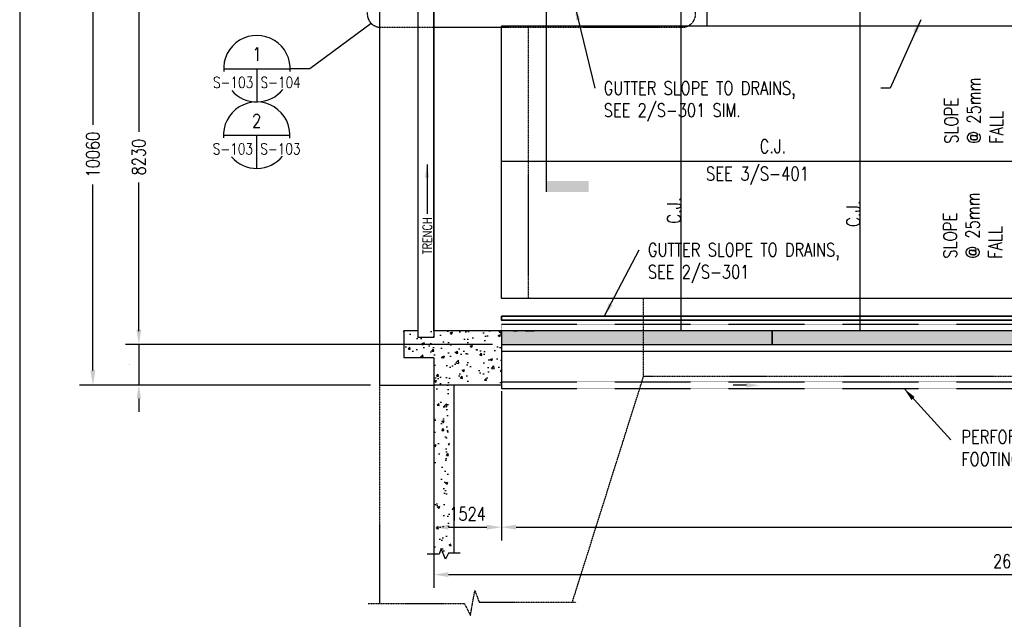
# Model space of a CAD drawing. Header units: millimetres. Extents: x -8001 to 69136, y -28511 to 36513.
# Tile 2 of 41: x -8001 to 14169, y 4736 to 18230. Entities that reach past the tile are written whole.
import ezdxf
from ezdxf.enums import TextEntityAlignment as Align

# ---------------------------------------------------------------- set-up
doc = ezdxf.new("R2010")
doc.units = ezdxf.units.MM
doc.linetypes.add('HIDDEN', pattern=[0.375, 0.25, -0.125])
doc.linetypes.add('PHANTOM2', pattern=[1.25, 0.625, -0.125, 0.125, -0.125, 0.125, -0.125])
for name, color, linetype in [('M-EXHS-DUCT', 250, 'Continuous'), ('S-ANNO-DIMS', 2, 'Continuous'), ('S-ANNO-SYMB', 4, 'Continuous'), ('S-ANNO-SYMB_4', 4, 'Continuous'), ('S-ANNO-SYMB_5', 1, 'Continuous'), ('S-FNDN-FTNG', 2, 'HIDDEN'), ('S-FNDN-PDST', 1, 'Continuous'), ('S-FNDN-TEXT', 2, 'Continuous'), ('S-FNDN-WALL-CONC', 4, 'Continuous'), ('S-FNDN-WALL-PATT', 1, 'Continuous')]:
    doc.layers.add(name, color=color, linetype=linetype)
doc.layers.add('S-PIPE-TRSH', color=3, linetype='Continuous', lineweight=25)
doc.layers.add('S-WALL-CONC', color=2, linetype='Continuous', lineweight=35)
doc.styles.add('DETNO', font='romans', dxfattribs={"width": 0.7})
doc.styles.add('ROMANS', font='ROMANS.shx', dxfattribs={"width": 0.8})
doc.styles.get("Standard").update_dxf_attribs({"font": 'romans.shx', "width": 0.8, "height": 3})
doc.styles.add('TAGS', font='romans', dxfattribs={"width": 0.5})
doc.styles.add('Text', font='romans.shx', dxfattribs={"width": 0.8, "height": 3})
doc.dimstyles.new('NFL_1', dxfattribs={"dimscale": 0, "dimtxt": 3, "dimasz": 3.3, "dimexe": 3, "dimexo": 3, "dimgap": 1.5, "dimtad": 1, "dimdec": 0, "dimzin": 3, "dimdsep": 46, "dimtxsty": 'Text', "dimblk2": 'ARCHTICK', "dimcen": 3, "dimdle": 3, "dimclrd": 1, "dimclre": 1, "dimclrt": 2, "dimadec": 0, "dimazin": 0, "dimtfac": 0.75, "dimtdec": 0, "dimtmove": 2, "dimatfit": 3, "dimfxl": 0.125, "dimtfillclr": 1, "dimfrac": 2, "dimtolj": 1, "dimtzin": 0, "dimarcsym": 1})
doc.dimstyles.new('TBGA_100', dxfattribs={"dimscale": 100, "dimtxt": 3, "dimasz": 3, "dimexe": 2, "dimexo": 2, "dimgap": 2, "dimtad": 1, "dimtoh": 1, "dimdec": 0, "dimzin": 11, "dimdsep": 46, "dimtxsty": 'Standard', "dimcen": 0, "dimadec": 0, "dimazin": 3, "dimtfac": 0.85, "dimtdec": 0, "dimtmove": 0, "dimatfit": 3, "dimfxl": 1, "dimfrac": 1, "dimtolj": 1, "dimtzin": 15, "dimarcsym": 0})
doc.dimstyles.new('TBGA_100$0', dxfattribs={"dimscale": 100, "dimtxt": 3, "dimasz": 3, "dimexe": 2, "dimexo": 2, "dimgap": 2, "dimtad": 1, "dimdec": 0, "dimzin": 11, "dimdsep": 46, "dimtxsty": 'Standard', "dimcen": 0, "dimdle": 0.0625, "dimadec": 0, "dimazin": 3, "dimtfac": 0.85, "dimtdec": 0, "dimtix": 1, "dimtmove": 0, "dimatfit": 3, "dimfxl": 1, "dimfrac": 1, "dimtolj": 1, "dimtzin": 15, "dimarcsym": 0})

# ---------------------------------------------------------------- blocks, each defined once
blk = doc.blocks.new('SECTOR BUBBLE')
for p, q in [((-0.5, 0), (0.5, 0)), ((0, 0), (0, -0.5))]:
    blk.add_line(p, q)
for start, end in [(354.9415, 184.6306), (220.7746, 321.2747)]:
    blk.add_arc((0, 0), 0.5, start, end)
at = {"style": 'DETNO', "width": 0.7}
blk.add_attdef('DRAWING', text='', height=0.225, dxfattribs=at).set_placement((0, 0.057), align=Align.CENTER)
at = {"style": 'TAGS', "width": 0.4, "flags": 1}
blk.add_attdef('DET_NAME', (-0.065, -0.025), '', height=0.225, dxfattribs=at)
at = {"style": 'TAGS', "width": 0.5}
blk.add_attdef('REF', text='', height=0.225, dxfattribs=at).set_placement((-0.055, -0.289), align=Align.RIGHT)
blk.add_attdef('SHEET', (0.055, -0.289), '', height=0.225, dxfattribs=at)
blk = doc.blocks.new('*D70')
at = {"color": 1, "lineweight": -2, "ltscale": 25, "transparency": 16777216}
for p, q in [((2846, 9631), (2846, 6509)), ((1322, 7447), (1322, 6509)), ((1652, 6809), (2516, 6809))]:
    blk.add_line(p, q, dxfattribs=at)
at = {"color": 1, "ltscale": 25, "transparency": 16777216}
for points in [[(1652, 6864), (1652, 6754), (1322, 6809)], [(2516, 6864), (2516, 6754), (2846, 6809)]]:
    blk.add_solid(points, dxfattribs=at)
at = {"layer": 'Defpoints', "color": 0, "ltscale": 25, "transparency": 16777216}
for p in [(2846, 9931), (1322, 7747), (2846, 6809)]:
    blk.add_point(p, dxfattribs=at)
at = {"color": 2, "ltscale": 25, "transparency": 16777216, "insert": (2084, 7109), "char_height": 300, "attachment_point": 5, "style": 'Text'}
blk.add_mtext('\\A1;1524', dxfattribs=at)
blk = doc.blocks.new('_ArchTick')
at = {"color": 0, "linetype": 'ByBlock', "const_width": 0.15}
blk.add_lwpolyline([(-0.5, -0.5), (0.5, 0.5)], dxfattribs=at)
blk = doc.blocks.new('*D68')
at = {"color": 1, "lineweight": -2, "ltscale": 25, "transparency": 16777216}
for p, q in [((27535, 10623), (27535, 5441)), ((1322, 7447), (1322, 5441)), ((1652, 5741), (27205, 5741))]:
    blk.add_line(p, q, dxfattribs=at)
at = {"color": 1, "ltscale": 25, "transparency": 16777216}
for points in [[(1652, 5796), (1652, 5686), (1322, 5741)], [(27205, 5796), (27205, 5686), (27535, 5741)]]:
    blk.add_solid(points, dxfattribs=at)
at = {"layer": 'Defpoints', "color": 0, "ltscale": 25, "transparency": 16777216}
for p in [(27535, 10923), (1322, 7747), (27535, 5741)]:
    blk.add_point(p, dxfattribs=at)
at = {"color": 2, "ltscale": 25, "transparency": 16777216, "insert": (14429, 6041), "char_height": 300, "attachment_point": 5, "style": 'Text'}
blk.add_mtext('\\A1;26213', dxfattribs=at)
blk = doc.blocks.new('*D69')
at = {"color": 1, "lineweight": -2, "ltscale": 25, "transparency": 16777216}
for p, q in [((27230, 10623), (27230, 6509)), ((2846, 9708), (2846, 6509)), ((3176, 6809), (26900, 6809))]:
    blk.add_line(p, q, dxfattribs=at)
at = {"color": 1, "ltscale": 25, "transparency": 16777216}
for points in [[(3176, 6864), (3176, 6754), (2846, 6809)], [(26900, 6864), (26900, 6754), (27230, 6809)]]:
    blk.add_solid(points, dxfattribs=at)
at = {"layer": 'Defpoints', "color": 0, "ltscale": 25, "transparency": 16777216}
for p in [(27230, 10923), (2846, 10008), (27230, 6809)]:
    blk.add_point(p, dxfattribs=at)
at = {"color": 2, "ltscale": 25, "transparency": 16777216, "insert": (15038, 7109), "char_height": 300, "attachment_point": 5, "style": 'Text'}
blk.add_mtext('\\A1;24384', dxfattribs=at)
blk = doc.blocks.new('*D72')
at = {"color": 1, "lineweight": -2, "ltscale": 25, "transparency": 16777216}
for p, q in [((2546, 19153), (-5618, 19153)), ((-5318, 18823), (-5318, 15709)), ((-5318, 11253), (-5318, 14564)), ((2546, 10923), (-5618, 10923))]:
    blk.add_line(p, q, dxfattribs=at)
at = {"color": 1, "ltscale": 25, "transparency": 16777216}
for points in [[(-5373, 18823), (-5263, 18823), (-5318, 19153)], [(-5373, 11253), (-5263, 11253), (-5318, 10923)]]:
    blk.add_solid(points, dxfattribs=at)
at = {"layer": 'Defpoints', "color": 0, "ltscale": 25, "transparency": 16777216}
for p in [(-5318, 19153), (2846, 19153), (2846, 10923)]:
    blk.add_point(p, dxfattribs=at)
at = {"color": 2, "ltscale": 25, "transparency": 16777216, "insert": (-5318, 15137), "char_height": 300, "attachment_point": 5, "rotation": 90, "style": 'Text'}
blk.add_mtext('\\A1;8230', dxfattribs=at)
blk = doc.blocks.new('*D67')
at = {"layer": 'Defpoints', "color": 0, "transparency": 16777216}
for p in [(2846, 10923), (-5318, 10008), (102, 10008)]:
    blk.add_point(p, dxfattribs=at)
at = {"layer": 'S-ANNO-DIMS', "color": 0, "lineweight": -2, "transparency": 16777216}
for p, q in [((-5318, 11223), (-5318, 11523)), ((2646, 10923), (-5518, 10923)), ((-5318, 10923), (-5318, 10008)), ((-98, 10008), (-5518, 10008)), ((-5318, 9708), (-5318, 9408))]:
    blk.add_line(p, q, dxfattribs=at)
at = {"layer": 'S-ANNO-DIMS', "color": 0, "transparency": 16777216}
for points in [[(-5368, 11223), (-5268, 11223), (-5318, 10923)], [(-5368, 9708), (-5268, 9708), (-5318, 10008)]]:
    blk.add_solid(points, dxfattribs=at)
at = {"layer": 'S-ANNO-DIMS', "color": 0, "transparency": 16777216, "insert": (-5519, 10466), "char_height": 3, "attachment_point": 5, "rotation": 90}
blk.add_mtext('\\A1;915', dxfattribs=at)
blk = doc.blocks.new('*D71')
at = {"color": 1, "lineweight": -2, "ltscale": 25, "transparency": 16777216}
for p, q in [((-5603, 20068), (-6652, 20068)), ((-6352, 19738), (-6352, 15864)), ((-6352, 10338), (-6352, 14524)), ((-198, 10008), (-6652, 10008))]:
    blk.add_line(p, q, dxfattribs=at)
at = {"color": 1, "ltscale": 25, "transparency": 16777216}
for points in [[(-6407, 19738), (-6297, 19738), (-6352, 20068)], [(-6407, 10338), (-6297, 10338), (-6352, 10008)]]:
    blk.add_solid(points, dxfattribs=at)
at = {"layer": 'Defpoints', "color": 0, "ltscale": 25, "transparency": 16777216}
for p in [(-6352, 20068), (-5303, 20068), (102, 10008)]:
    blk.add_point(p, dxfattribs=at)
at = {"color": 2, "ltscale": 25, "transparency": 16777216, "insert": (-6352, 15194), "char_height": 300, "attachment_point": 5, "rotation": 90, "style": 'Text'}
blk.add_mtext('\\A1;10060', dxfattribs=at)

msp = doc.modelspace()

# ---------------------------------------------------------------- hatches: boundary and pattern name
at = {"layer": 'S-FNDN-WALL-PATT'}
h = msp.add_hatch(dxfattribs=at)
h.set_pattern_fill('AR-CONC', color=256, scale=75, style=0)
h.set_pattern_definition([(50, (-488.25, 3157.8), (537.945, -47.064), [56.25, -618.75]), (355, (-488.25, 3157.8), (-104.064, 564.144), [45, -495]), (100.4514, (-443.4, 3153.9), (433.882, 517.08), [47.805, -525.857]), (46.184, (-488.25, 3307.8), (800.43, -124.14), [84.375, -928.125]), (96.636, (-421.54, 3297.5), (701, 730.59), [71.71, -788.785]), (351.184, (-488.25, 3307.8), (701, 730.59), [67.5, -742.5]), (21, (-413.25, 3270.3), (447.68, -301.964), [56.25, -618.75]), (326, (-413.25, 3270.3), (182.486, 543.863), [45, -495]), (71.4514, (-375.94, 3245.15), (630.167, 241.898), [47.805, -525.857]), (37.5, (-488.25, 3157.81), (9.12, 249.6704), [0, -489, 0, -502.5, 0, -496.875]), (7.5, (-488.25, 3157.81), (197.302, 295.809), [0, -286.5, 0, -477.75, 0, -189.375]), (327.5, (-655.5, 3157.81), (400.367, -16.916), [0, -187.5, 0, -585, 0, -776.25]), (317.5, (-730.5, 3157.8), (437.39, 75.079), [0, -243.75, 0, -388.5, 0, -551.25])])
h.paths.add_polyline_path([(652.3, 10628.1), (1322.1, 10628.1), (1322.1, 10060.1), (2846.1, 10060.1), (2846.1, 11228.1), (1322.1, 11228.1), (652.3, 11228.1)])
h = msp.add_hatch(dxfattribs=at)
h.set_pattern_fill('AR-CONC', color=256, scale=75, style=0)
h.set_pattern_definition([(50, (-488.25, 3157.8), (537.945, -47.064), [56.25, -618.75]), (355, (-488.25, 3157.8), (-104.064, 564.144), [45, -495]), (100.4514, (-443.4, 3153.9), (433.882, 517.08), [47.805, -525.857]), (46.1842, (-488.25, 3307.8), (800.431, -124.14), [84.375, -928.125]), (96.6356, (-421.54, 3297.5), (700.997, 730.588), [71.708, -788.785]), (351.1842, (-488.25, 3307.8), (700.996, 730.59), [67.5, -742.5]), (21, (-413.25, 3270.3), (447.68, -301.964), [56.25, -618.75]), (326, (-413.25, 3270.3), (182.486, 543.863), [45, -495]), (71.4514, (-375.94, 3245.15), (630.167, 241.898), [47.805, -525.857]), (37.5, (-488.25, 3157.81), (9.1199, 249.6704), [0, -489, 0, -502.5, 0, -496.875]), (7.5, (-488.25, 3157.81), (197.3022, 295.8088), [0, -286.5, 0, -477.75, 0, -189.375]), (327.5, (-655.5, 3157.81), (400.3668, -16.9162), [0, -187.5, 0, -585, 0, -776.25]), (317.5, (-730.5, 3157.8), (437.3896, 75.0787), [0, -243.75, 0, -388.5, 0, -551.25])])
h.paths.add_polyline_path([(2846.1, 10923.1), (8942.1, 10923.1), (8942.1, 11228.1), (2846.1, 11228.1)])
h.paths.add_polyline_path([(8942.1, 10923.1), (15038.1, 10923.1), (15038.1, 11228.1), (8942.1, 11228.1)])
h.paths.add_polyline_path([(15038.1, 10923.1), (21135, 10923.1), (21134.1, 11228.1), (15038.1, 11228.1)])
h.paths.add_polyline_path([(21135, 10923.1), (27230.1, 10923.1), (27230.1, 11228.1), (21134.1, 11228.1)])
h = msp.add_hatch(dxfattribs=at)
h.set_pattern_fill('AR-CONC', color=256, scale=75, style=0)
h.set_pattern_definition([(50, (-1656.65, 3157.8), (537.945, -47.064), [56.25, -618.75]), (355, (-1656.65, 3157.8), (-104.064, 564.144), [45, -495]), (100.4514, (-1611.8, 3153.9), (433.882, 517.08), [47.805, -525.857]), (46.184, (-1656.65, 3307.8), (800.43, -124.14), [84.375, -928.125]), (96.636, (-1589.94, 3297.5), (701, 730.59), [71.71, -788.785]), (351.184, (-1656.65, 3307.8), (701, 730.59), [67.5, -742.5]), (21, (-1581.65, 3270.3), (447.68, -301.964), [56.25, -618.75]), (326, (-1581.65, 3270.3), (182.486, 543.863), [45, -495]), (71.4514, (-1544.34, 3245.15), (630.167, 241.898), [47.805, -525.857]), (37.5, (-1656.65, 3157.81), (9.12, 249.6704), [0, -489, 0, -502.5, 0, -496.875]), (7.5, (-1656.65, 3157.81), (197.302, 295.809), [0, -286.5, 0, -477.75, 0, -189.375]), (327.5, (-1823.9, 3157.81), (400.367, -16.916), [0, -187.5, 0, -585, 0, -776.25]), (317.5, (-1898.9, 3157.8), (437.39, 75.079), [0, -243.75, 0, -388.5, 0, -551.25])])
h.paths.add_polyline_path([(1677.7, 10198.3), (1322.1, 10198.3), (1322.1, 8625), (1677.7, 8625)])
h.paths.add_polyline_path([(1655.5, 6223.2), (1717.3, 6223.2), (1677.7, 8625), (1322.1, 8625), (1322.1, 6199.6), (1441.3, 6199.6), (1488.9, 6332.7), (1588.9, 6090.2)])

# ---------------------------------------------------------------- linework, layer by layer
at = {"ltscale": 25}
msp.add_line((2846.1, 9870.7), (2846.1, 6592.6), dxfattribs=at)
at = {"layer": 'Defpoints'}
msp.add_lwpolyline([(-8000.6, -15210.5), (69136, -15210.5), (69136, 36513.4), (-8000.6, 36513.4)], close=True, dxfattribs=at)
at = {"layer": 'M-EXHS-DUCT', "linetype": 'HIDDEN'}
msp.add_lwpolyline([(3109, 11228.1), (3580.4, 11228.1)], dxfattribs=at)
at = {"layer": 'S-ANNO-DIMS'}
for p, q in [((1322.1, 11228.1), (1322.1, 18848.1)), ((11602.5, 16692.1), (11389.3, 16692.1)), ((8361.6, 10002.5), (8061.6, 10002.5))]:
    msp.add_line(p, q, dxfattribs=at)
msp.add_solid([(8361.6, 9952.5), (8361.6, 10052.5), (8661.6, 10002.5)], dxfattribs=at)
at = {"layer": 'S-ANNO-SYMB'}
for p, q in [((-86.6, 18148.5), (-1468.2, 17128.1)), ((-1468.2, 17128.1), (-1911, 17128.1))]:
    msp.add_line(p, q, dxfattribs=at)
at = {"layer": 'S-ANNO-SYMB', "linetype": 'PHANTOM2', "ltscale": 10}
msp.add_lwpolyline([(125.6, 18060.6), (6918.2, 18060.6, 0.4142136), (7218.2, 18360.6), (7218.2, 24725.4, 0.4142136), (6918.2, 25025.4), (125.6, 25025.4, 0.4142136), (-174.4, 24725.4), (-174.4, 18360.6, 0.4142136)], format="xyb", close=True, dxfattribs=at)
at = {"layer": 'S-ANNO-SYMB'}
msp.add_lwpolyline([(1920.3, 6223.2), (1655.5, 6223.2), (1588.9, 6090.2), (1488.9, 6332.7), (1441.3, 6199.6), (1174.9, 6199.6)], dxfattribs=at)
at = {"layer": 'S-ANNO-SYMB_5'}
msp.add_line((3855.7, 26495.4), (3855.7, 14353.4), dxfattribs=at)
at = {"layer": 'S-ANNO-SYMB_5', "color": 1}
msp.add_solid([(3855.7, 14599.3), (3855.7, 14353.4), (4812, 14599.3), (4812, 14353.4)], dxfattribs=at)
at = {"layer": 'S-FNDN-FTNG', "ltscale": 25}
for p, q in [((7477.1, 18086.4), (7477.1, 25368.1)), ((3456.1, 11952.1), (3456.1, 18086.4)), ((6046.1, 10199.1), (6046.1, 11952.1)), ((4443.7, 5124.9), (6046.1, 10199.1)), ((28258.6, 10199.1), (6046.1, 10199.1)), ((102.1, 10008.1), (102.1, 5090.1))]:
    msp.add_line(p, q, dxfattribs=at)
at = {"layer": 'S-FNDN-FTNG'}
msp.add_line((102.1, 20068.1), (102.1, 10008.1), dxfattribs=at)
at = {"layer": 'S-FNDN-FTNG', "ltscale": 5}
for p, q in [((2846.1, 11228.1), (2846.1, 11380.1)), ((2846.1, 11380.1), (27077.9, 11380.1))]:
    msp.add_line(p, q, dxfattribs=at)
at = {"layer": 'S-FNDN-FTNG', "ltscale": 25}
msp.add_lwpolyline([(-153.6, 5090.1), (2013.1, 5090.1), (2148.2, 4824.8), (2248.1, 5387), (2343.2, 5124.9), (4531.6, 5124.9)], dxfattribs=at)
at = {"layer": 'S-FNDN-PDST', "linetype": 'Continuous'}
for p, q in [((6882.7, 18848.1), (6882.7, 11228.1)), ((10919.3, 18848.1), (10919.3, 11228.1)), ((27230.6, 15038.1), (2846.1, 15038.2))]:
    msp.add_line(p, q, dxfattribs=at)
at = {"layer": 'S-FNDN-WALL-CONC'}
for p, q in [((961.6, 27230.1), (961.6, 11076.1)), ((1322.1, 27230.1), (1322.1, 11076.1)), ((102.1, 20068.1), (102.1, 10008.1)), ((2846.6, 18086.4), (2846.1, 18085.9)), ((2846.1, 11952.1), (2846.1, 18085.9)), ((26506.1, 18086.2), (2846.6, 18086.4)), ((6046.1, 11952.1), (2846.1, 11952.1)), ((26506.1, 11952.1), (6046.1, 11952.1)), ((961.6, 11228.1), (652.3, 11228.1)), ((652.3, 11228.1), (652.3, 10628.1)), ((2846.1, 11228.1), (1322.1, 11228.1)), ((2846.1, 11228.1), (2846.1, 10008.1)), ((1322.1, 11076.1), (961.6, 11076.1)), ((2846.1, 10771.1), (27687.1, 10771.1)), ((652.3, 10628.1), (1322.1, 10628.1)), ((1322.1, 10618.1), (1322.1, 10008.1)), ((102.1, 10008.1), (1322.1, 10008.1)), ((2846.1, 10008.1), (1322.1, 10008.1)), ((1322.1, 10008.1), (1322.1, 6199.6)), ((1779.1, 6223.2), (1779.1, 10008.1))]:
    msp.add_line(p, q, dxfattribs=at)
for points in [[(2846.1, 10923.1), (8942.1, 10923.1), (8942.1, 11228.1), (2846.1, 11228.1)], [(8942.1, 10923.1), (15038.1, 10923.1), (15038.1, 11228.1), (8942.1, 11228.1)]]:
    msp.add_lwpolyline(points, close=True, dxfattribs=at)
at = {"layer": 'S-PIPE-TRSH', "linetype": 'HIDDEN', "ltscale": 5}
for p, q in [((2846.1, 10081.1), (27767.1, 10081.1)), ((2846.1, 9931.1), (27820.1, 9931.1))]:
    msp.add_line(p, q, dxfattribs=at)
at = {"layer": 'S-PIPE-TRSH', "linetype": 'HIDDEN'}
msp.add_line((2846.1, 10081.1), (2846.1, 9931.1), dxfattribs=at)
at = {"layer": 'S-WALL-CONC'}
msp.add_lwpolyline([(2846.1, 11558.1), (26966.4, 11558.2), (26966.4, 11469.3), (2846.1, 11469.3)], close=True, dxfattribs=at)

# ---------------------------------------------------------------- block references
at = {"layer": 'S-ANNO-SYMB_4'}
ref = msp.add_blockref('SECTOR BUBBLE', (-2659.6, 17128.1), dxfattribs=dict(at, xscale=1497.177289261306, yscale=1497.177289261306, zscale=1497.177289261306))
ref.add_attrib('DRAWING', '1', dxfattribs={"layer": '0', "color": 4, "height": 300, "style": 'ROMANS', "width": 0.796875}).set_placement((-2659.6, 17214.1), align=Align.BOTTOM_CENTER)
ref.add_attrib('SHEET', 'S-104', (-2577.3, 16694.7), dxfattribs={"layer": '0', "color": 4, "height": 250, "style": 'ROMANS', "width": 0.796875})
ref.add_attrib('REF', 'S-103', dxfattribs={"layer": '0', "color": 4, "height": 250, "style": 'ROMANS', "width": 0.796875}).set_placement((-2741.9, 16694.7), align=Align.RIGHT)
ref = msp.add_blockref('SECTOR BUBBLE', (-2665.2, 15630.9), dxfattribs=dict(at, xscale=1497.177289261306, yscale=1497.177289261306, zscale=1497.177289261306))
ref.add_attrib('DRAWING', '2', dxfattribs={"layer": '0', "color": 4, "height": 300, "style": 'ROMANS', "width": 0.796875}).set_placement((-2665.2, 15717), align=Align.BOTTOM_CENTER)
ref.add_attrib('SHEET', 'S-103', (-2582.9, 15197.5), dxfattribs={"layer": '0', "color": 4, "height": 250, "style": 'ROMANS', "width": 0.796875})
ref.add_attrib('REF', 'S-103', dxfattribs={"layer": '0', "color": 4, "height": 250, "style": 'ROMANS', "width": 0.796875}).set_placement((-2747.5, 15197.5), align=Align.RIGHT)

# ---------------------------------------------------------------- texts
at = {"layer": 'S-ANNO-DIMS', "char_height": 300, "attachment_point": 1}
for s, insert in [('GUTTER SLOPE TO DRAINS,\\PSEE 2/S-301 SIM.', (5150.8, 16842.1)), ('GUTTER SLOPE TO DRAINS,\\PSEE 2/S-301', (6144.3, 13203.2)), ('PERFORATED\\PFOOTING DRAIN', (13202.9, 8989.2))]:
    msp.add_mtext(s, dxfattribs=dict(at, insert=insert))
at = {"layer": 'S-FNDN-TEXT', "linetype": 'Continuous', "rotation": 90}
for s, insert, char_height, attachment_point in [('SLOPE \\P@ 25mm \\PFALL', (12824.1, 15439.7), 304.8, 1), ('SLOPE \\P@ 25mm \\PFALL', (12798.2, 12853.6), 304.8, 1), ('C.J.', (6578.8, 13638.6), 304.8, 1), ('C.J.', (10615.3, 13566.6), 304.8, 1), ('TRENCH', (1076.4, 13780.2), 200, 3)]:
    msp.add_mtext(s, dxfattribs=dict(at, insert=insert, char_height=char_height, attachment_point=attachment_point))
at = {"layer": 'S-FNDN-TEXT', "linetype": 'Continuous', "char_height": 304.8, "attachment_point": 1}
for s, insert in [('C.J.', (8661.2, 15532.4)), ('SEE 3/S-401', (7452.4, 14918.7))]:
    msp.add_mtext(s, dxfattribs=dict(at, insert=insert))

# ---------------------------------------------------------------- dimensions: what is measured, and where the dimension line sits
at = {"ltscale": 25}
dim = msp.add_linear_dim(base=(-6352.3, 20068.1), p1=(102.1, 10008.1), p2=(-5302.9, 20068.1), angle=270, text='10060', dimstyle='NFL_1', dxfattribs=at)
dim.commit()
dim.dimension.update_dxf_attribs({"geometry": '*D71', "text_midpoint": (-6352.3, 15193.5), "dimtype": 160})
dim = msp.add_linear_dim(base=(-5317.7, 19153.1), p1=(2846.1, 10923.1), p2=(2846.1, 19153.1), angle=270, dimstyle='NFL_1', dxfattribs=at)
dim.commit()
dim.dimension.update_dxf_attribs({"geometry": '*D72', "text_midpoint": (-5317.7, 15136.6), "dimtype": 160})
for base, p1, p2, picture, middle in [((27535.1, 5740.9), (1322.1, 7746.8), (27535.1, 10923.1), '*D68', (14428.6, 6040.9)), ((27230.1, 6809.1), (2846.1, 10008.1), (27230.1, 10923.1), '*D69', (15038.1, 7109.1)), ((2846.1, 6809.1), (1322.1, 7746.8), (2846.1, 9931.1), '*D70', (2084.1, 7109.1))]:
    dim = msp.add_linear_dim(base=base, p1=p1, p2=p2, angle=180, dimstyle='NFL_1', dxfattribs=at)
    dim.commit()
    dim.dimension.update_dxf_attribs({"geometry": picture, "text_midpoint": middle})
at = {"layer": 'S-ANNO-DIMS'}
dim = msp.add_linear_dim(base=(-5317.7, 10008.1), p1=(2846.1, 10923.1), p2=(102.1, 10008.1), angle=90, dimstyle='TBGA_100$0', dxfattribs=at)
dim.commit()
dim.dimension.update_dxf_attribs({"geometry": '*D67', "text_midpoint": (-5317.7, 10465.6), "dimtype": 160})

# ---------------------------------------------------------------- leaders
for points in [[(4505.8, 18516.2), (4950.8, 16692.1)], [(12288.1, 18230.4), (11602.5, 16692.1)], [(1171.1, 14971.6), (1171.1, 13861.2)], [(5165.6, 11562.3), (5944.3, 13053.2)], [(11912.6, 9927.6), (12964.6, 8773.1)]]:
    msp.add_leader(points, dimstyle='TBGA_100', override={"dimgap": 2, "dimtad": 0}, dxfattribs=at)

doc.saveas('drawing.dxf')
